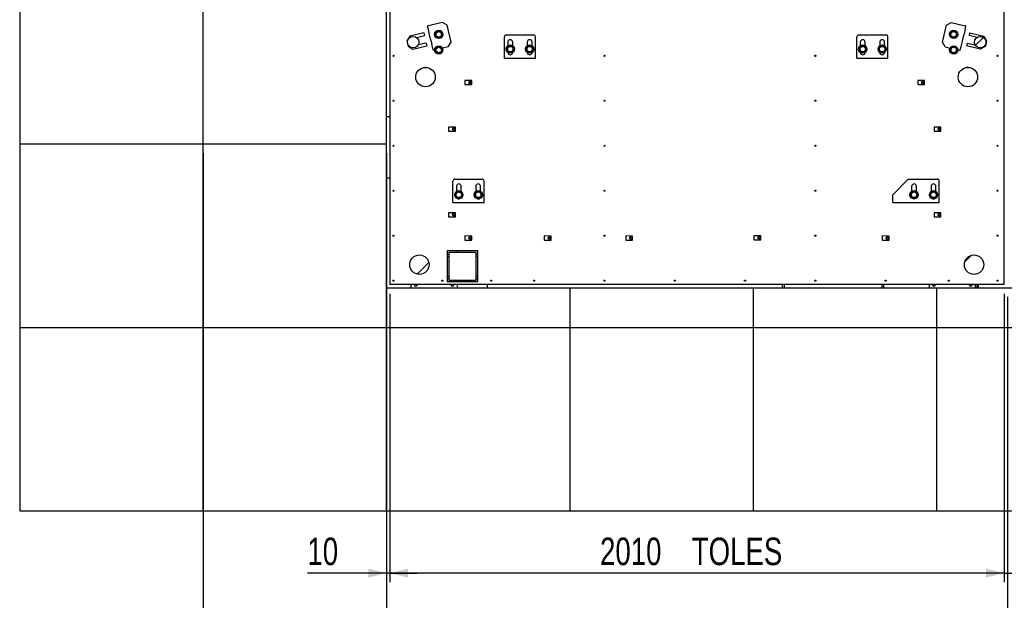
# Model space of a CAD drawing. Header units: millimetres. Extents: x 0 to 841, y 0 to 594.
# Tile 3 of 84: x 214 to 322, y 69 to 133. Entities that reach past the tile are written whole.
import ezdxf

# ---------------------------------------------------------------- set-up
doc = ezdxf.new("R2010")
doc.units = ezdxf.units.MM
doc.layers.add('COTES', color=1, linetype='Continuous')
doc.layers.add('TRAIT-FINS', color=9, linetype='Continuous')
doc.layers.add('TRAIT-FORT', color=4, linetype='Continuous', lineweight=25)
doc.styles.add('SLDTEXTSTYLE0', font='TXT', dxfattribs={"width": 0.75})
doc.dimstyles.new('SLDDIMSTYLE0', dxfattribs={"dimtxt": 3, "dimasz": 2, "dimexe": 0, "dimexo": 0.0625, "dimgap": 0.75, "dimtad": 1, "dimdec": 0, "dimlfac": 30, "dimrnd": 1e-09, "dimzin": 12, "dimdsep": 46, "dimtxsty": 'SLDTEXTSTYLE0', "dimsah": 1, "dimcen": 0.09, "dimadec": 0, "dimazin": 3, "dimtfac": 1, "dimtdec": 0, "dimtofl": 0, "dimtmove": 0, "dimatfit": 3, "dimfxl": 0, "dimfrac": 2, "dimtolj": 1, "dimtzin": 12, "dimarcsym": 0})
doc.dimstyles.new('SLDDIMSTYLE1', dxfattribs={"dimtxt": 3, "dimasz": 2, "dimexe": 0, "dimexo": 0.0625, "dimgap": 0.75, "dimtad": 1, "dimdec": 0, "dimlfac": 30, "dimrnd": 1e-09, "dimzin": 12, "dimdsep": 46, "dimtxsty": 'SLDTEXTSTYLE0', "dimsah": 1, "dimcen": 0.09, "dimadec": 0, "dimazin": 3, "dimtfac": 1, "dimtdec": 0, "dimtmove": 0, "dimatfit": 0, "dimfxl": 0, "dimfrac": 2, "dimtolj": 1, "dimtzin": 12, "dimarcsym": 0})

# ---------------------------------------------------------------- blocks, each defined once
blk = doc.blocks.new('_D_19')
at = {"layer": 'COTES', "color": 1}
for p, q in [((315.35, 204.55), (386.72, 204.55)), ((385.72, 204.55), (385.72, 103.55)), ((315.35, 103.55), (386.72, 103.55))]:
    blk.add_line(p, q, dxfattribs=at)
for points in [[(385.72, 204.55), (385.22, 202.55), (386.22, 202.55)], [(385.72, 103.55), (386.22, 105.55), (385.22, 105.55)]]:
    blk.add_solid(points, dxfattribs=at)
at = {"layer": 'COTES', "color": 1, "char_height": 3, "attachment_point": 1, "rotation": 90, "style": 'SLDTEXTSTYLE0'}
for s, insert in [('Ouverture FP', (381.85, 146.59)), ('3030', (381.85, 136.6))]:
    blk.add_mtext(s, dxfattribs=dict(at, insert=insert))
blk = doc.blocks.new('_D_20')
at = {"layer": 'COTES', "color": 1}
for p, q in [((385.72, 103.55), (385.72, 106.55)), ((315.35, 103.55), (386.72, 103.55)), ((385.72, 103.55), (385.72, 99.22)), ((315.35, 99.22), (386.72, 99.22)), ((385.72, 99.22), (385.72, 83.29))]:
    blk.add_line(p, q, dxfattribs=at)
for points in [[(385.72, 103.55), (386.22, 105.55), (385.22, 105.55)], [(385.72, 99.22), (385.22, 97.22), (386.22, 97.22)]]:
    blk.add_solid(points, dxfattribs=at)
at = {"layer": 'COTES', "color": 1, "insert": (381.85, 83.29), "char_height": 3, "attachment_point": 1, "rotation": 90, "style": 'SLDTEXTSTYLE0'}
blk.add_mtext('130', dxfattribs=at)
blk = doc.blocks.new('_D_28')
at = {"layer": 'COTES', "color": 1}
for p, q in [((376.35, 103.88), (376.35, 106.88)), ((315.35, 103.55), (377.35, 103.55)), ((322.69, 103.88), (377.35, 103.88)), ((376.35, 103.88), (376.35, 103.55)), ((376.35, 103.55), (376.35, 93.02))]:
    blk.add_line(p, q, dxfattribs=at)
for points in [[(376.35, 103.88), (376.85, 105.88), (375.85, 105.88)], [(376.35, 103.55), (375.85, 101.55), (376.85, 101.55)]]:
    blk.add_solid(points, dxfattribs=at)
at = {"layer": 'COTES', "color": 1, "insert": (372.48, 93.02), "char_height": 3, "attachment_point": 1, "rotation": 90, "style": 'SLDTEXTSTYLE0'}
blk.add_mtext('10', dxfattribs=at)
blk = doc.blocks.new('_D_29')
at = {"layer": 'COTES', "color": 1}
for p, q in [((322.03, 102.55), (322.03, 62.22)), ((254.35, 78.22), (254.35, 62.22)), ((254.35, 63.22), (322.03, 63.22))]:
    blk.add_line(p, q, dxfattribs=at)
for points in [[(254.35, 63.22), (256.35, 62.72), (256.35, 63.72)], [(322.03, 63.22), (320.03, 63.72), (320.03, 62.72)]]:
    blk.add_solid(points, dxfattribs=at)
at = {"layer": 'COTES', "color": 1, "char_height": 3, "attachment_point": 1, "style": 'SLDTEXTSTYLE0'}
for s, insert in [('2030', (270.73, 67.09)), ('Ouverture FP', (280.73, 67.09))]:
    blk.add_mtext(s, dxfattribs=dict(at, insert=insert))
blk = doc.blocks.new('_D_31')
at = {"layer": 'COTES', "color": 1}
for p, q in [((234.35, 118.22), (234.35, 62.22)), ((254.35, 118.22), (254.35, 62.22)), ((234.35, 63.22), (254.35, 63.22))]:
    blk.add_line(p, q, dxfattribs=at)
for points in [[(234.35, 63.22), (236.35, 62.72), (236.35, 63.72)], [(254.35, 63.22), (252.35, 63.72), (252.35, 62.72)]]:
    blk.add_solid(points, dxfattribs=at)
at = {"layer": 'COTES', "color": 1, "insert": (241.02, 67.09), "char_height": 3, "attachment_point": 1, "style": 'SLDTEXTSTYLE0'}
blk.add_mtext('600', dxfattribs=at)
blk = doc.blocks.new('_D_32')
at = {"layer": 'COTES', "color": 1}
for p, q in [((254.69, 102.88), (254.69, 71.45)), ((321.69, 102.88), (321.69, 71.45)), ((321.69, 72.45), (254.69, 72.45))]:
    blk.add_line(p, q, dxfattribs=at)
for points in [[(254.69, 72.45), (256.69, 71.95), (256.69, 72.95)], [(321.69, 72.45), (319.69, 72.95), (319.69, 71.95)]]:
    blk.add_solid(points, dxfattribs=at)
at = {"layer": 'COTES', "color": 1, "char_height": 3, "attachment_point": 1, "style": 'SLDTEXTSTYLE0'}
for s, insert in [('2010', (277.62, 76.32)), ('TOLES', (287.62, 76.32))]:
    blk.add_mtext(s, dxfattribs=dict(at, insert=insert))
blk = doc.blocks.new('_D_33')
at = {"layer": 'COTES', "color": 1}
for p, q in [((321.69, 102.88), (321.69, 71.45)), ((322.03, 102.55), (322.03, 71.45)), ((321.69, 72.45), (318.69, 72.45)), ((321.69, 72.45), (322.03, 72.45)), ((322.03, 72.45), (329.09, 72.45))]:
    blk.add_line(p, q, dxfattribs=at)
for points in [[(321.69, 72.45), (319.69, 72.95), (319.69, 71.95)], [(322.03, 72.45), (324.03, 71.95), (324.03, 72.95)]]:
    blk.add_solid(points, dxfattribs=at)
at = {"layer": 'COTES', "color": 1, "insert": (324.66, 76.32), "char_height": 3, "attachment_point": 1, "style": 'SLDTEXTSTYLE0'}
blk.add_mtext('10', dxfattribs=at)
blk = doc.blocks.new('_D_34')
at = {"layer": 'COTES', "color": 1}
for p, q in [((254.69, 102.88), (254.69, 71.45)), ((254.35, 98.22), (254.35, 71.45)), ((254.35, 72.45), (245.72, 72.45)), ((254.69, 72.45), (254.35, 72.45)), ((254.69, 72.45), (257.69, 72.45))]:
    blk.add_line(p, q, dxfattribs=at)
for points in [[(254.35, 72.45), (252.35, 72.95), (252.35, 71.95)], [(254.69, 72.45), (256.69, 71.95), (256.69, 72.95)]]:
    blk.add_solid(points, dxfattribs=at)
at = {"layer": 'COTES', "color": 1, "insert": (245.72, 76.32), "char_height": 3, "attachment_point": 1, "style": 'SLDTEXTSTYLE0'}
blk.add_mtext('10', dxfattribs=at)

msp = doc.modelspace()

# ---------------------------------------------------------------- hatches: boundary and pattern name
at = {"layer": 'TRAIT-FINS'}
h = msp.add_hatch(dxfattribs=at)
h.set_pattern_fill('ANSI31', color=9, angle=3e-322, style=0)
edge = h.paths.add_edge_path(flags=0)
edge.add_arc((257.244, 130.298), 0.63, 0, 360)
h = msp.add_hatch(dxfattribs=at)
h.set_pattern_fill('ANSI31', color=9, angle=3e-322, style=0)
edge = h.paths.add_edge_path(flags=0)
edge.add_arc((319.073, 130.298), 0.63, 0, 360)
h = msp.add_hatch(dxfattribs=at)
h.set_pattern_fill('ANSI31', color=9, angle=3e-322, style=0)
edge = h.paths.add_edge_path(flags=0)
edge.add_arc((258.591, 126.498), 1.058, 0, 360)
h = msp.add_hatch(dxfattribs=at)
h.set_pattern_fill('ANSI31', color=9, angle=3e-322, style=0)
edge = h.paths.add_edge_path(flags=0)
edge.add_arc((317.726, 126.498), 1.058, 0, 360)
h = msp.add_hatch(dxfattribs=at)
h.set_pattern_fill('ANSI31', color=9, angle=3e-322, style=0)
edge = h.paths.add_edge_path(flags=0)
edge.add_arc((257.924, 106.063), 1.058, 0, 360)
h = msp.add_hatch(dxfattribs=at)
h.set_pattern_fill('ANSI31', color=9, angle=3e-322, style=0)
edge = h.paths.add_edge_path(flags=0)
edge.add_arc((318.393, 106.063), 1.058, 0, 360)

# ---------------------------------------------------------------- linework, layer by layer
at = {"layer": 'TRAIT-FORT', "color": 4, "linetype": 'Continuous', "lineweight": 25}
for p, q in [((214.35, 139.221), (214.35, 119.221)), ((234.35, 119.221), (234.35, 139.221)), ((254.35, 119.221), (254.35, 139.221)), ((254.692, 134.213), (254.692, 103.883)), ((321.692, 103.883), (321.692, 134.213)), ((260.43, 132.459), (258.889, 132.098)), ((260.939, 132.143), (260.43, 132.459)), ((261.373, 130.288), (260.939, 132.143)), ((314.94, 130.288), (315.374, 132.143)), ((315.374, 132.143), (315.883, 132.459)), ((315.883, 132.459), (317.424, 132.098)), ((258.402, 131.311), (256.87, 130.952)), ((257.6, 130.817), (258.469, 131.021)), ((258.402, 131.311), (258.469, 131.021)), ((258.9, 131.678), (258.819, 132.024)), ((259.043, 131.068), (258.9, 131.678)), ((259.043, 131.068), (259.044, 131.061)), ((259.195, 130.418), (259.044, 131.061)), ((267.406, 131.084), (270.369, 131.084)), ((305.834, 131.084), (308.797, 131.084)), ((317.118, 130.418), (317.269, 131.061)), ((317.27, 131.068), (317.269, 131.061)), ((317.413, 131.678), (317.27, 131.068)), ((317.413, 131.678), (317.494, 132.024)), ((317.911, 131.311), (317.844, 131.021)), ((318.716, 130.817), (317.844, 131.021)), ((317.911, 131.311), (319.443, 130.952)), ((256.87, 130.952), (256.554, 130.444)), ((256.554, 130.444), (256.689, 129.867)), ((257.198, 129.551), (258.73, 129.909)), ((258.662, 130.199), (257.797, 129.996)), ((258.662, 130.199), (258.73, 129.909)), ((259.195, 130.418), (259.196, 130.411)), ((259.196, 130.411), (259.283, 130.039)), ((259.42, 129.455), (259.283, 130.039)), ((261.057, 129.78), (261.373, 130.288)), ((267.194, 128.544), (267.194, 130.872)), ((267.565, 130.297), (267.565, 129.908)), ((268.094, 129.914), (268.094, 130.297)), ((269.681, 130.297), (269.681, 129.908)), ((270.21, 129.914), (270.21, 130.297)), ((270.581, 128.544), (270.581, 130.872)), ((305.622, 128.544), (305.622, 130.872)), ((305.992, 130.297), (305.992, 129.908)), ((306.521, 129.914), (306.521, 130.297)), ((308.109, 130.297), (308.109, 129.908)), ((308.638, 129.914), (308.638, 130.297)), ((309.009, 128.544), (309.009, 130.872)), ((315.256, 129.78), (314.94, 130.288)), ((316.974, 129.801), (317.117, 130.411)), ((317.118, 130.418), (317.117, 130.411)), ((317.651, 130.199), (317.584, 129.909)), ((319.115, 129.551), (317.584, 129.909)), ((317.651, 130.199), (318.521, 129.995)), ((319.443, 130.952), (319.759, 130.444)), ((319.759, 130.444), (319.624, 129.867)), ((256.689, 129.867), (257.198, 129.551)), ((259.589, 129.436), (259.515, 129.419)), ((261.057, 129.78), (260.449, 129.637)), ((315.256, 129.78), (315.777, 129.658)), ((316.63, 129.458), (316.798, 129.419)), ((316.893, 129.455), (316.974, 129.801)), ((319.624, 129.867), (319.115, 129.551)), ((267.194, 128.544), (270.581, 128.544)), ((305.622, 128.544), (309.009, 128.544)), ((262.891, 126.118), (262.891, 125.678)), ((263.649, 126.11), (262.891, 126.118)), ((262.891, 125.678), (263.649, 125.678)), ((263.649, 125.678), (263.649, 126.11)), ((312.249, 126.118), (312.249, 125.678)), ((313.006, 126.11), (312.249, 126.118)), ((312.249, 125.678), (313.006, 125.678)), ((313.006, 125.678), (313.006, 126.11)), ((254.692, 122.154), (254.35, 122.154)), ((261.114, 121.04), (261.114, 120.6)), ((261.871, 121.032), (261.114, 121.04)), ((261.114, 120.6), (261.871, 120.6)), ((261.871, 120.6), (261.871, 121.032)), ((314.033, 121.04), (314.033, 120.6)), ((314.79, 121.032), (314.033, 121.04)), ((314.033, 120.6), (314.79, 120.6)), ((314.79, 120.6), (314.79, 121.032)), ((214.35, 119.221), (234.35, 119.221)), ((214.35, 119.221), (214.35, 99.221)), ((234.35, 119.221), (254.35, 119.221)), ((234.35, 99.221), (234.35, 119.221)), ((254.35, 99.221), (254.35, 119.221)), ((254.35, 115.521), (254.692, 115.521)), ((261.588, 112.834), (261.588, 115.162)), ((261.799, 115.374), (264.763, 115.374)), ((264.974, 112.834), (264.974, 115.162)), ((311.219, 115.374), (309.526, 113.68)), ((311.219, 115.374), (314.394, 115.374)), ((314.606, 112.834), (314.606, 115.162)), ((261.958, 114.586), (261.958, 114.037)), ((262.487, 114.044), (262.487, 114.586)), ((264.075, 114.586), (264.075, 114.037)), ((264.604, 114.044), (264.604, 114.586)), ((311.59, 114.586), (311.59, 114.037)), ((312.119, 114.044), (312.119, 114.586)), ((313.706, 114.586), (313.706, 114.037)), ((314.235, 114.044), (314.235, 114.586)), ((261.588, 112.834), (264.974, 112.834)), ((309.526, 112.834), (309.526, 113.68)), ((309.526, 112.834), (314.606, 112.834)), ((261.874, 111.715), (261.116, 111.723)), ((261.116, 111.723), (261.116, 111.283)), ((261.874, 111.283), (261.874, 111.715)), ((314.03, 111.723), (314.03, 111.283)), ((314.788, 111.715), (314.03, 111.723)), ((314.788, 111.283), (314.788, 111.715)), ((261.116, 111.283), (261.874, 111.283)), ((314.03, 111.283), (314.788, 111.283)), ((263.649, 109.174), (262.891, 109.183)), ((262.891, 109.183), (262.891, 108.743)), ((262.891, 108.743), (263.649, 108.743)), ((263.649, 108.743), (263.649, 109.174)), ((271.526, 109.183), (271.526, 108.743)), ((272.284, 109.174), (271.526, 109.183)), ((271.526, 108.743), (272.284, 108.743)), ((272.284, 108.743), (272.284, 109.174)), ((280.419, 109.183), (280.419, 108.743)), ((281.176, 109.174), (280.419, 109.183)), ((280.419, 108.743), (281.176, 108.743)), ((281.176, 108.743), (281.176, 109.174)), ((295.145, 109.2), (294.387, 109.208)), ((294.387, 109.208), (294.387, 108.768)), ((294.387, 108.768), (295.145, 108.768)), ((295.145, 108.768), (295.145, 109.2)), ((308.371, 109.183), (308.371, 108.743)), ((309.129, 109.174), (308.371, 109.183)), ((308.371, 108.743), (309.129, 108.743)), ((309.129, 108.743), (309.129, 109.174)), ((260.959, 107.55), (260.959, 104.217)), ((264.292, 107.55), (260.959, 107.55)), ((261.126, 107.383), (261.126, 104.383)), ((264.126, 107.383), (261.126, 107.383)), ((262.026, 107.55), (262.026, 107.383)), ((264.126, 104.383), (264.126, 107.383)), ((264.292, 104.217), (264.292, 107.55)), ((260.959, 107.217), (261.126, 107.217)), ((260.959, 106.95), (261.126, 106.95)), ((264.126, 107.217), (264.292, 107.217)), ((264.126, 106.95), (264.292, 106.95)), ((260.959, 104.817), (261.126, 104.817)), ((260.959, 104.55), (261.126, 104.55)), ((260.959, 104.217), (264.292, 104.217)), ((261.126, 104.383), (264.126, 104.383)), ((262.026, 104.383), (262.026, 104.217)), ((264.126, 104.817), (264.292, 104.817)), ((264.126, 104.55), (264.292, 104.55)), ((254.35, 103.55), (254.35, 99.221)), ((254.35, 103.55), (274.35, 103.55)), ((321.692, 103.883), (254.692, 103.883)), ((257.026, 103.55), (257.026, 103.883)), ((262.026, 103.883), (262.026, 103.55)), ((265.333, 103.55), (265.333, 103.883)), ((274.35, 99.221), (274.35, 103.55)), ((274.35, 103.55), (294.35, 103.55)), ((294.35, 99.221), (294.35, 103.55)), ((294.35, 103.55), (314.35, 103.55)), ((297.516, 103.55), (297.516, 103.883)), ((297.683, 103.883), (297.683, 103.55)), ((308.35, 103.883), (308.35, 103.55)), ((308.516, 103.883), (308.516, 103.55)), ((313.526, 103.55), (313.526, 103.883)), ((314.35, 99.221), (314.35, 103.55)), ((314.35, 103.55), (322.026, 103.55)), ((318.526, 103.883), (318.526, 103.55)), ((318.683, 103.883), (318.683, 103.55)), ((318.85, 103.883), (318.85, 103.55)), ((214.35, 99.221), (234.35, 99.221)), ((214.35, 99.221), (214.35, 79.221)), ((234.35, 99.221), (254.35, 99.221)), ((234.35, 79.221), (234.35, 99.221)), ((254.35, 99.221), (274.35, 99.221)), ((254.35, 79.221), (254.35, 99.221)), ((274.35, 99.221), (294.35, 99.221)), ((274.35, 79.221), (274.35, 99.221)), ((294.35, 99.221), (314.35, 99.221)), ((294.35, 79.221), (294.35, 99.221)), ((314.35, 99.221), (334.35, 99.221)), ((314.35, 79.221), (314.35, 99.221)), ((214.35, 79.221), (234.35, 79.221)), ((234.35, 79.221), (254.35, 79.221)), ((254.35, 79.221), (274.35, 79.221)), ((274.35, 79.221), (294.35, 79.221)), ((294.35, 79.221), (314.35, 79.221)), ((314.35, 79.221), (334.35, 79.221))]:
    msp.add_line(p, q, dxfattribs=at)
at = {"layer": 'TRAIT-FORT', "color": 4, "linetype": 'Continuous', "lineweight": 25, "flags": 128}
msp.add_lwpolyline([(258.629, 127.557), (258.619, 127.558), (258.545, 127.557)], dxfattribs=at)
at = {"layer": 'TRAIT-FORT', "color": 4, "linetype": 'Continuous', "lineweight": 25}
for centre, radius in [((260.038, 131.146), 0.45), ((260.038, 131.146), 0.301), ((316.179, 131.151), 0.45), ((316.179, 131.151), 0.301), ((257.244, 130.298), 0.63), ((260.038, 129.453), 0.45), ((267.834, 129.547), 0.45), ((269.95, 129.547), 0.45), ((306.261, 129.547), 0.45), ((308.378, 129.547), 0.45), ((316.179, 129.457), 0.45), ((319.073, 130.298), 0.63), ((255.092, 128.814), 0.0567), ((260.038, 129.453), 0.301), ((267.834, 129.547), 0.301), ((269.95, 129.547), 0.301), ((278.092, 128.814), 0.0567), ((301.092, 128.814), 0.0567), ((306.261, 129.547), 0.301), ((308.378, 129.547), 0.301), ((316.179, 129.457), 0.301), ((320.959, 128.814), 0.0567), ((258.591, 126.498), 1.058), ((317.726, 126.498), 1.058), ((263.438, 125.898), 0.111), ((312.796, 125.898), 0.111), ((255.092, 123.914), 0.0567), ((278.092, 123.914), 0.0567), ((301.092, 123.914), 0.0567), ((320.959, 123.914), 0.0567), ((261.661, 120.82), 0.111), ((314.58, 120.82), 0.111), ((255.092, 119.015), 0.0567), ((278.092, 119.015), 0.0567), ((301.092, 119.015), 0.0567), ((320.959, 119.015), 0.0567), ((255.092, 114.115), 0.0567), ((262.227, 113.676), 0.45), ((262.227, 113.676), 0.301), ((264.344, 113.676), 0.45), ((264.344, 113.676), 0.301), ((278.092, 114.115), 0.0567), ((301.092, 114.115), 0.0567), ((311.859, 113.676), 0.45), ((311.859, 113.676), 0.301), ((313.975, 113.676), 0.45), ((313.975, 113.676), 0.301), ((320.959, 114.115), 0.0567), ((261.663, 111.503), 0.111), ((314.577, 111.503), 0.111), ((255.092, 109.216), 0.0567), ((263.438, 108.963), 0.111), ((272.073, 108.963), 0.111), ((278.092, 109.216), 0.0567), ((280.966, 108.963), 0.111), ((294.934, 108.988), 0.111), ((301.092, 109.216), 0.0567), ((308.918, 108.963), 0.111), ((320.959, 109.216), 0.0567), ((257.924, 106.063), 1.058), ((257.924, 106.063), 1.058), ((318.393, 106.063), 1.058), ((255.092, 104.317), 0.0567), ((260.426, 104.317), 0.0567), ((265.759, 104.317), 0.0567), ((270.426, 104.317), 0.0567), ((278.092, 104.317), 0.0567), ((285.759, 104.317), 0.0567), ((293.426, 104.317), 0.0567), ((301.092, 104.317), 0.0567), ((308.759, 104.317), 0.0567), ((315.626, 104.317), 0.0567), ((320.959, 104.317), 0.0567)]:
    msp.add_circle(centre, radius, dxfattribs=at)
for centre, radius, start, end in [((267.406, 130.873), 0.212, 90, 180), ((270.369, 130.873), 0.212, 0, 90), ((305.834, 130.873), 0.212, 90, 180), ((308.797, 130.873), 0.212, 0, 90), ((267.829, 130.297), 0.265, 0, 180), ((269.946, 130.297), 0.265, 0, 180), ((306.257, 130.297), 0.265, 0, 180), ((308.374, 130.297), 0.265, 0, 180), ((267.829, 129.196), 0.265, 182.44936, 356.13807), ((269.946, 129.196), 0.265, 181.44038, 357.14809), ((306.257, 129.196), 0.265, 181.68481, 356.90339), ((308.374, 129.196), 0.265, 182.71085, 355.87634), ((317.731, 126.5), 1.058, 88.13653, 99.94043), ((261.799, 115.162), 0.212, 90, 180), ((264.763, 115.162), 0.212, 0, 90), ((314.394, 115.162), 0.212, 0, 90), ((262.223, 114.586), 0.265, 0, 180), ((264.339, 114.586), 0.265, 0, 180), ((311.854, 114.586), 0.265, 0, 180), ((313.971, 114.586), 0.265, 0, 180), ((262.223, 113.486), 0.265, 247.7792, 289.62333), ((264.339, 113.486), 0.265, 189.56113, 0), ((311.854, 113.486), 0.265, 253.55277, 283.84795), ((313.971, 113.486), 0.265, 189.56113, 0), ((257.526, 103.883), 0.167, 179.99196, 0.00804), ((257.526, 103.883), 0.143, 179.99065, 0.00935), ((261.526, 103.883), 0.167, 179.99196, 0.00804), ((261.526, 103.883), 0.143, 179.99065, 0.00935), ((314.026, 103.883), 0.167, 179.99196, 0.00804), ((314.026, 103.883), 0.143, 179.99065, 0.00935), ((318.026, 103.883), 0.167, 179.99196, 0.00804), ((318.026, 103.883), 0.143, 179.99065, 0.00935)]:
    msp.add_arc(centre, radius, start, end, dxfattribs=at)
for centre, major_axis, start_param, end_param in [((258.902, 132.043), (0.0824, 0.0193), 1.5707963, 3.1415927), ((317.412, 132.043), (-0.0824, 0.0193), 3.1415927, 4.712389), ((259.502, 129.474), (0.0824, 0.0193), 3.1415927, 4.712389), ((316.811, 129.474), (-0.0824, 0.0193), 1.5707963, 3.1415927)]:
    msp.add_ellipse(centre, major_axis=major_axis, ratio=0.6666667, start_param=start_param, end_param=end_param, dxfattribs=at)
for points, knots in [([(259.993, 131.509), (259.968, 131.49), (259.917, 131.451), (259.841, 131.394), (259.768, 131.339), (259.724, 131.306), (259.701, 131.289)], [0, 0, 0, 0, 0.2646739, 0.5349628, 0.7654687, 1, 1, 1, 1]), ([(259.747, 130.926), (259.741, 130.972), (259.731, 131.049), (259.717, 131.159), (259.708, 131.234), (259.703, 131.277), (259.701, 131.289)], [0, 0, 0, 0, 0.3862691, 0.6382629, 0.8973691, 1, 1, 1, 1]), ([(259.993, 131.509), (260.022, 131.497), (260.081, 131.472), (260.169, 131.435), (260.253, 131.4), (260.304, 131.378), (260.33, 131.367)], [0, 0, 0, 0, 0.2647549, 0.535069, 0.7653596, 1, 1, 1, 1]), ([(260.083, 130.783), (260.109, 130.803), (260.16, 130.841), (260.236, 130.899), (260.308, 130.954), (260.353, 130.987), (260.375, 131.004)], [0, 0, 0, 0, 0.2646739, 0.5349628, 0.7654687, 1, 1, 1, 1]), ([(260.375, 131.004), (260.369, 131.05), (260.36, 131.127), (260.346, 131.238), (260.337, 131.312), (260.331, 131.355), (260.33, 131.367)], [0, 0, 0, 0, 0.38626722, 0.63860018, 0.89736956, 1, 1, 1, 1]), ([(316.134, 131.513), (316.109, 131.494), (316.058, 131.456), (315.982, 131.398), (315.909, 131.344), (315.865, 131.31), (315.843, 131.293)], [0, 0, 0, 0, 0.2645709, 0.53503077, 0.76516472, 1, 1, 1, 1]), ([(315.888, 130.93), (315.882, 130.976), (315.872, 131.053), (315.859, 131.164), (315.85, 131.238), (315.844, 131.281), (315.843, 131.293)], [0, 0, 0, 0, 0.3862858, 0.6385751, 0.8976785, 1, 1, 1, 1]), ([(316.134, 131.513), (316.164, 131.501), (316.223, 131.476), (316.31, 131.439), (316.394, 131.404), (316.445, 131.382), (316.471, 131.371)], [0, 0, 0, 0, 0.2643502, 0.534832, 0.765152, 1, 1, 1, 1]), ([(316.225, 130.788), (316.25, 130.807), (316.301, 130.846), (316.377, 130.903), (316.449, 130.958), (316.494, 130.991), (316.516, 131.008)], [0, 0, 0, 0, 0.2646245, 0.5346601, 0.7653186, 1, 1, 1, 1]), ([(316.516, 131.008), (316.511, 131.055), (316.501, 131.131), (316.487, 131.242), (316.478, 131.316), (316.473, 131.359), (316.471, 131.371)], [0, 0, 0, 0, 0.3861582, 0.6384064, 0.8974242, 1, 1, 1, 1]), ([(260.083, 130.783), (260.054, 130.796), (259.995, 130.821), (259.907, 130.858), (259.824, 130.893), (259.772, 130.915), (259.747, 130.926)], [0, 0, 0, 0, 0.2646239, 0.5349131, 0.7653602, 1, 1, 1, 1]), ([(267.788, 129.91), (267.763, 129.891), (267.712, 129.852), (267.636, 129.795), (267.564, 129.74), (267.519, 129.707), (267.497, 129.69)], [0, 0, 0, 0, 0.2645261, 0.5349403, 0.7652875, 1, 1, 1, 1]), ([(267.788, 129.91), (267.818, 129.898), (267.877, 129.873), (267.964, 129.836), (268.048, 129.8), (268.099, 129.779), (268.125, 129.768)], [0, 0, 0, 0, 0.2646583, 0.5350069, 0.7654597, 1, 1, 1, 1]), ([(269.905, 129.91), (269.88, 129.891), (269.829, 129.852), (269.753, 129.795), (269.68, 129.74), (269.636, 129.707), (269.613, 129.69)], [0, 0, 0, 0, 0.2646243, 0.5350023, 0.7653188, 1, 1, 1, 1]), ([(269.905, 129.91), (269.934, 129.898), (269.993, 129.873), (270.081, 129.836), (270.165, 129.8), (270.216, 129.779), (270.242, 129.768)], [0, 0, 0, 0, 0.264545, 0.5349352, 0.7654235, 1, 1, 1, 1]), ([(306.216, 129.91), (306.191, 129.891), (306.14, 129.852), (306.064, 129.795), (305.991, 129.74), (305.947, 129.707), (305.924, 129.69)], [0, 0, 0, 0, 0.2645253, 0.535075, 0.7654214, 1, 1, 1, 1]), ([(306.216, 129.91), (306.245, 129.898), (306.304, 129.873), (306.392, 129.836), (306.476, 129.8), (306.527, 129.779), (306.553, 129.768)], [0, 0, 0, 0, 0.2646584, 0.5348496, 0.7654596, 1, 1, 1, 1]), ([(308.333, 129.91), (308.307, 129.891), (308.256, 129.852), (308.18, 129.795), (308.108, 129.74), (308.063, 129.707), (308.041, 129.69)], [0, 0, 0, 0, 0.2646243, 0.5350023, 0.7653188, 1, 1, 1, 1]), ([(308.333, 129.91), (308.362, 129.898), (308.421, 129.873), (308.509, 129.836), (308.592, 129.8), (308.644, 129.779), (308.67, 129.768)], [0, 0, 0, 0, 0.264545, 0.5349352, 0.7654235, 1, 1, 1, 1]), ([(316.225, 130.788), (316.195, 130.8), (316.136, 130.825), (316.049, 130.862), (315.965, 130.897), (315.914, 130.919), (315.888, 130.93)], [0, 0, 0, 0, 0.26465907, 0.53500844, 0.76532903, 1, 1, 1, 1]), ([(259.993, 129.816), (259.968, 129.797), (259.917, 129.758), (259.841, 129.701), (259.768, 129.646), (259.724, 129.612), (259.701, 129.595)], [0, 0, 0, 0, 0.2646739, 0.5349628, 0.7654687, 1, 1, 1, 1]), ([(259.747, 129.233), (259.741, 129.279), (259.731, 129.355), (259.717, 129.466), (259.708, 129.54), (259.703, 129.583), (259.701, 129.595)], [0, 0, 0, 0, 0.38626722, 0.63860018, 0.89736956, 1, 1, 1, 1]), ([(260.083, 129.09), (260.054, 129.103), (259.995, 129.128), (259.907, 129.165), (259.824, 129.2), (259.772, 129.222), (259.747, 129.233)], [0, 0, 0, 0, 0.264755, 0.5349117, 0.7653595, 1, 1, 1, 1]), ([(259.993, 129.816), (260.022, 129.804), (260.081, 129.778), (260.169, 129.742), (260.253, 129.706), (260.304, 129.685), (260.33, 129.674)], [0, 0, 0, 0, 0.2647549, 0.535069, 0.7653596, 1, 1, 1, 1]), ([(260.083, 129.09), (260.109, 129.109), (260.16, 129.148), (260.236, 129.205), (260.308, 129.26), (260.353, 129.294), (260.375, 129.311)], [0, 0, 0, 0, 0.2646739, 0.5349628, 0.7654687, 1, 1, 1, 1]), ([(260.375, 129.311), (260.369, 129.357), (260.36, 129.433), (260.346, 129.544), (260.337, 129.619), (260.331, 129.661), (260.33, 129.674)], [0, 0, 0, 0, 0.3862647, 0.638596, 0.8976992, 1, 1, 1, 1]), ([(267.542, 129.327), (267.536, 129.373), (267.527, 129.449), (267.513, 129.56), (267.504, 129.635), (267.498, 129.677), (267.497, 129.69)], [0, 0, 0, 0, 0.3861377, 0.638386, 0.897404, 1, 1, 1, 1]), ([(267.879, 129.184), (267.849, 129.197), (267.79, 129.222), (267.703, 129.259), (267.619, 129.294), (267.568, 129.316), (267.542, 129.327)], [0, 0, 0, 0, 0.2646584, 0.5348496, 0.7654596, 1, 1, 1, 1]), ([(267.879, 129.184), (267.904, 129.203), (267.955, 129.242), (268.031, 129.3), (268.104, 129.354), (268.148, 129.388), (268.17, 129.405)], [0, 0, 0, 0, 0.2645253, 0.535075, 0.7654214, 1, 1, 1, 1]), ([(268.17, 129.405), (268.165, 129.451), (268.155, 129.528), (268.141, 129.638), (268.132, 129.713), (268.127, 129.756), (268.125, 129.768)], [0, 0, 0, 0, 0.3861378, 0.6383862, 0.89738347, 1, 1, 1, 1]), ([(269.659, 129.327), (269.653, 129.373), (269.643, 129.449), (269.63, 129.56), (269.62, 129.635), (269.615, 129.677), (269.613, 129.69)], [0, 0, 0, 0, 0.3861379, 0.6383653, 0.8973834, 1, 1, 1, 1]), ([(269.995, 129.184), (269.966, 129.197), (269.907, 129.222), (269.819, 129.259), (269.736, 129.294), (269.684, 129.316), (269.659, 129.327)], [0, 0, 0, 0, 0.2645043, 0.534853, 0.7653058, 1, 1, 1, 1]), ([(269.995, 129.184), (270.021, 129.203), (270.072, 129.242), (270.148, 129.3), (270.22, 129.354), (270.265, 129.388), (270.287, 129.405)], [0, 0, 0, 0, 0.2646243, 0.5350023, 0.7653188, 1, 1, 1, 1]), ([(270.287, 129.405), (270.281, 129.451), (270.272, 129.528), (270.258, 129.638), (270.249, 129.713), (270.243, 129.756), (270.242, 129.768)], [0, 0, 0, 0, 0.3861507, 0.6383728, 0.8973856, 1, 1, 1, 1]), ([(305.97, 129.327), (305.964, 129.373), (305.954, 129.449), (305.94, 129.56), (305.931, 129.635), (305.926, 129.677), (305.924, 129.69)], [0, 0, 0, 0, 0.3861377, 0.638386, 0.897404, 1, 1, 1, 1]), ([(306.306, 129.184), (306.277, 129.197), (306.218, 129.222), (306.13, 129.259), (306.047, 129.294), (305.995, 129.316), (305.97, 129.327)], [0, 0, 0, 0, 0.2646584, 0.5348496, 0.7654596, 1, 1, 1, 1]), ([(306.306, 129.184), (306.332, 129.203), (306.383, 129.242), (306.459, 129.3), (306.531, 129.354), (306.576, 129.388), (306.598, 129.405)], [0, 0, 0, 0, 0.2645253, 0.535075, 0.7654214, 1, 1, 1, 1]), ([(306.598, 129.405), (306.592, 129.451), (306.583, 129.528), (306.569, 129.638), (306.56, 129.713), (306.554, 129.756), (306.553, 129.768)], [0, 0, 0, 0, 0.3861377, 0.638386, 0.897404, 1, 1, 1, 1]), ([(308.086, 129.327), (308.08, 129.373), (308.071, 129.449), (308.057, 129.56), (308.048, 129.635), (308.043, 129.677), (308.041, 129.69)], [0, 0, 0, 0, 0.3861377, 0.638386, 0.897404, 1, 1, 1, 1]), ([(308.423, 129.184), (308.394, 129.197), (308.335, 129.222), (308.247, 129.259), (308.163, 129.294), (308.112, 129.316), (308.086, 129.327)], [0, 0, 0, 0, 0.2645043, 0.534853, 0.7653058, 1, 1, 1, 1]), ([(308.423, 129.184), (308.448, 129.203), (308.5, 129.242), (308.575, 129.3), (308.648, 129.354), (308.692, 129.388), (308.715, 129.405)], [0, 0, 0, 0, 0.2646243, 0.5350023, 0.7653188, 1, 1, 1, 1]), ([(308.715, 129.405), (308.709, 129.451), (308.699, 129.528), (308.686, 129.638), (308.676, 129.713), (308.671, 129.756), (308.67, 129.768)], [0, 0, 0, 0, 0.3861507, 0.6383728, 0.8973856, 1, 1, 1, 1]), ([(316.134, 129.82), (316.109, 129.801), (316.058, 129.762), (315.982, 129.705), (315.91, 129.65), (315.865, 129.617), (315.843, 129.6)], [0, 0, 0, 0, 0.2646242, 0.5351386, 0.7653189, 1, 1, 1, 1]), ([(315.888, 129.237), (315.882, 129.283), (315.872, 129.359), (315.859, 129.47), (315.85, 129.545), (315.844, 129.588), (315.843, 129.6)], [0, 0, 0, 0, 0.3861588, 0.6383652, 0.8973834, 1, 1, 1, 1]), ([(316.225, 129.094), (316.195, 129.107), (316.136, 129.132), (316.049, 129.169), (315.965, 129.204), (315.914, 129.226), (315.888, 129.237)], [0, 0, 0, 0, 0.26465907, 0.53500844, 0.76532903, 1, 1, 1, 1]), ([(316.134, 129.82), (316.164, 129.808), (316.223, 129.783), (316.31, 129.746), (316.394, 129.71), (316.445, 129.689), (316.471, 129.678)], [0, 0, 0, 0, 0.2643502, 0.534832, 0.765152, 1, 1, 1, 1]), ([(316.225, 129.094), (316.25, 129.114), (316.301, 129.152), (316.377, 129.21), (316.449, 129.264), (316.494, 129.298), (316.516, 129.315)], [0, 0, 0, 0, 0.2646243, 0.5348661, 0.7653187, 1, 1, 1, 1]), ([(316.516, 129.315), (316.511, 129.361), (316.501, 129.438), (316.487, 129.549), (316.478, 129.623), (316.473, 129.666), (316.471, 129.678)], [0, 0, 0, 0, 0.3861582, 0.6384064, 0.8974242, 1, 1, 1, 1]), ([(263.438, 126.033), (263.418, 126.021), (263.379, 125.998), (263.34, 125.976), (263.322, 125.966)], [0, 0, 0, 0, 0.5342892, 1, 1, 1, 1]), ([(263.322, 125.966), (263.322, 125.948), (263.322, 125.909), (263.322, 125.862), (263.322, 125.835), (263.322, 125.831)], [0, 0, 0, 0, 0.3850965, 0.8949413, 1, 1, 1, 1]), ([(263.438, 125.763), (263.418, 125.775), (263.379, 125.798), (263.34, 125.82), (263.322, 125.831)], [0, 0, 0, 0, 0.5342892, 1, 1, 1, 1]), ([(263.438, 126.033), (263.459, 126.021), (263.498, 125.998), (263.537, 125.976), (263.555, 125.966)], [0, 0, 0, 0, 0.5346886, 1, 1, 1, 1]), ([(263.438, 125.763), (263.459, 125.775), (263.498, 125.798), (263.537, 125.82), (263.555, 125.831)], [0, 0, 0, 0, 0.5346886, 1, 1, 1, 1]), ([(263.555, 125.966), (263.555, 125.948), (263.555, 125.909), (263.555, 125.862), (263.555, 125.835), (263.555, 125.831)], [0, 0, 0, 0, 0.3850965, 0.8949413, 1, 1, 1, 1]), ([(312.796, 126.033), (312.775, 126.021), (312.736, 125.998), (312.697, 125.976), (312.679, 125.966)], [0, 0, 0, 0, 0.5348748, 1, 1, 1, 1]), ([(312.679, 125.966), (312.679, 125.948), (312.679, 125.909), (312.679, 125.862), (312.679, 125.835), (312.679, 125.831)], [0, 0, 0, 0, 0.3850965, 0.8949413, 1, 1, 1, 1]), ([(312.796, 125.763), (312.775, 125.775), (312.736, 125.798), (312.697, 125.82), (312.679, 125.831)], [0, 0, 0, 0, 0.5348748, 1, 1, 1, 1]), ([(312.796, 126.033), (312.817, 126.021), (312.856, 125.998), (312.894, 125.976), (312.912, 125.966)], [0, 0, 0, 0, 0.5345023, 1, 1, 1, 1]), ([(312.796, 125.763), (312.817, 125.775), (312.856, 125.798), (312.894, 125.82), (312.912, 125.831)], [0, 0, 0, 0, 0.5345023, 1, 1, 1, 1]), ([(312.912, 125.966), (312.912, 125.948), (312.912, 125.909), (312.912, 125.862), (312.912, 125.835), (312.912, 125.831)], [0, 0, 0, 0, 0.3850965, 0.8949413, 1, 1, 1, 1]), ([(261.661, 120.955), (261.64, 120.943), (261.601, 120.92), (261.562, 120.898), (261.544, 120.887)], [0, 0, 0, 0, 0.5349033, 1, 1, 1, 1]), ([(261.544, 120.887), (261.544, 120.87), (261.544, 120.831), (261.544, 120.784), (261.544, 120.757), (261.544, 120.753)], [0, 0, 0, 0, 0.3854437, 0.895748, 1, 1, 1, 1]), ([(261.661, 120.685), (261.64, 120.697), (261.601, 120.72), (261.562, 120.742), (261.544, 120.753)], [0, 0, 0, 0, 0.5349033, 1, 1, 1, 1]), ([(261.661, 120.955), (261.682, 120.943), (261.721, 120.92), (261.759, 120.898), (261.777, 120.887)], [0, 0, 0, 0, 0.5345042, 1, 1, 1, 1]), ([(261.661, 120.685), (261.682, 120.697), (261.721, 120.72), (261.759, 120.742), (261.777, 120.753)], [0, 0, 0, 0, 0.5345042, 1, 1, 1, 1]), ([(261.777, 120.887), (261.777, 120.87), (261.777, 120.831), (261.777, 120.784), (261.777, 120.757), (261.777, 120.753)], [0, 0, 0, 0, 0.3854437, 0.895748, 1, 1, 1, 1]), ([(314.58, 120.955), (314.559, 120.943), (314.52, 120.92), (314.481, 120.898), (314.463, 120.887)], [0, 0, 0, 0, 0.5350891, 1, 1, 1, 1]), ([(314.463, 120.887), (314.463, 120.87), (314.463, 120.831), (314.463, 120.784), (314.463, 120.757), (314.463, 120.753)], [0, 0, 0, 0, 0.3854437, 0.895748, 1, 1, 1, 1]), ([(314.58, 120.685), (314.559, 120.697), (314.52, 120.72), (314.481, 120.742), (314.463, 120.753)], [0, 0, 0, 0, 0.5350891, 1, 1, 1, 1]), ([(314.58, 120.955), (314.601, 120.943), (314.64, 120.92), (314.678, 120.898), (314.696, 120.887)], [0, 0, 0, 0, 0.5347173, 1, 1, 1, 1]), ([(314.58, 120.685), (314.601, 120.697), (314.64, 120.72), (314.678, 120.742), (314.696, 120.753)], [0, 0, 0, 0, 0.5347173, 1, 1, 1, 1]), ([(314.696, 120.887), (314.696, 120.87), (314.696, 120.831), (314.696, 120.784), (314.696, 120.757), (314.696, 120.753)], [0, 0, 0, 0, 0.3854437, 0.895748, 1, 1, 1, 1]), ([(262.182, 114.039), (262.156, 114.02), (262.105, 113.981), (262.029, 113.924), (261.957, 113.869), (261.913, 113.836), (261.89, 113.819)], [0, 0, 0, 0, 0.2646244, 0.5347963, 0.7653187, 1, 1, 1, 1]), ([(261.935, 113.456), (261.929, 113.502), (261.92, 113.579), (261.906, 113.689), (261.897, 113.764), (261.892, 113.807), (261.89, 113.819)], [0, 0, 0, 0, 0.3864873, 0.6383706, 0.897385, 1, 1, 1, 1]), ([(262.182, 114.039), (262.211, 114.027), (262.27, 114.002), (262.358, 113.965), (262.441, 113.93), (262.493, 113.908), (262.519, 113.897)], [0, 0, 0, 0, 0.2645051, 0.5348546, 0.7651752, 1, 1, 1, 1]), ([(262.564, 113.534), (262.558, 113.58), (262.548, 113.657), (262.535, 113.768), (262.525, 113.842), (262.52, 113.885), (262.519, 113.897)], [0, 0, 0, 0, 0.3864952, 0.6383837, 0.8974033, 1, 1, 1, 1]), ([(264.298, 114.039), (264.273, 114.02), (264.222, 113.981), (264.146, 113.924), (264.074, 113.869), (264.029, 113.836), (264.007, 113.819)], [0, 0, 0, 0, 0.2645254, 0.534869, 0.7654213, 1, 1, 1, 1]), ([(264.052, 113.456), (264.046, 113.502), (264.037, 113.579), (264.023, 113.689), (264.014, 113.764), (264.008, 113.807), (264.007, 113.819)], [0, 0, 0, 0, 0.38647426, 0.63838384, 0.89740338, 1, 1, 1, 1]), ([(264.298, 114.039), (264.328, 114.027), (264.387, 114.002), (264.474, 113.965), (264.558, 113.93), (264.609, 113.908), (264.635, 113.897)], [0, 0, 0, 0, 0.26465918, 0.5348511, 0.76532893, 1, 1, 1, 1]), ([(264.68, 113.534), (264.675, 113.58), (264.665, 113.657), (264.651, 113.768), (264.642, 113.842), (264.637, 113.885), (264.635, 113.897)], [0, 0, 0, 0, 0.38647426, 0.63838384, 0.89740338, 1, 1, 1, 1]), ([(311.813, 114.039), (311.788, 114.02), (311.737, 113.981), (311.661, 113.924), (311.589, 113.869), (311.544, 113.836), (311.522, 113.819)], [0, 0, 0, 0, 0.2646245, 0.5346601, 0.7653186, 1, 1, 1, 1]), ([(311.567, 113.456), (311.561, 113.502), (311.552, 113.579), (311.538, 113.689), (311.529, 113.764), (311.523, 113.807), (311.522, 113.819)], [0, 0, 0, 0, 0.3864791, 0.6383783, 0.8973871, 1, 1, 1, 1]), ([(311.813, 114.039), (311.843, 114.027), (311.902, 114.002), (311.989, 113.965), (312.073, 113.93), (312.124, 113.908), (312.15, 113.897)], [0, 0, 0, 0, 0.26465907, 0.53500844, 0.76532903, 1, 1, 1, 1]), ([(312.195, 113.534), (312.19, 113.58), (312.18, 113.657), (312.166, 113.768), (312.157, 113.842), (312.152, 113.885), (312.15, 113.897)], [0, 0, 0, 0, 0.3864536, 0.6383633, 0.8973829, 1, 1, 1, 1]), ([(313.93, 114.039), (313.905, 114.02), (313.854, 113.981), (313.778, 113.924), (313.705, 113.869), (313.661, 113.836), (313.638, 113.819)], [0, 0, 0, 0, 0.26442653, 0.53480537, 0.76552386, 1, 1, 1, 1]), ([(313.684, 113.456), (313.678, 113.502), (313.668, 113.579), (313.654, 113.689), (313.645, 113.764), (313.64, 113.807), (313.638, 113.819)], [0, 0, 0, 0, 0.3864948, 0.6384043, 0.8974236, 1, 1, 1, 1]), ([(313.93, 114.039), (313.959, 114.027), (314.018, 114.002), (314.106, 113.965), (314.19, 113.93), (314.241, 113.908), (314.267, 113.897)], [0, 0, 0, 0, 0.26465907, 0.53500844, 0.76532903, 1, 1, 1, 1]), ([(314.312, 113.534), (314.306, 113.58), (314.297, 113.657), (314.283, 113.768), (314.274, 113.842), (314.268, 113.885), (314.267, 113.897)], [0, 0, 0, 0, 0.3864536, 0.6383633, 0.8973829, 1, 1, 1, 1]), ([(262.272, 113.314), (262.243, 113.326), (262.184, 113.351), (262.096, 113.388), (262.012, 113.423), (261.961, 113.445), (261.935, 113.456)], [0, 0, 0, 0, 0.2645449, 0.5350683, 0.7654236, 1, 1, 1, 1]), ([(262.272, 113.314), (262.297, 113.333), (262.349, 113.371), (262.424, 113.429), (262.497, 113.484), (262.541, 113.517), (262.564, 113.534)], [0, 0, 0, 0, 0.2646243, 0.5350023, 0.7653188, 1, 1, 1, 1]), ([(264.389, 113.314), (264.36, 113.326), (264.3, 113.351), (264.213, 113.388), (264.129, 113.423), (264.078, 113.445), (264.052, 113.456)], [0, 0, 0, 0, 0.2646582, 0.5351399, 0.7654598, 1, 1, 1, 1]), ([(264.389, 113.314), (264.414, 113.333), (264.465, 113.371), (264.541, 113.429), (264.614, 113.484), (264.658, 113.517), (264.68, 113.534)], [0, 0, 0, 0, 0.2645261, 0.5349403, 0.7652875, 1, 1, 1, 1]), ([(311.904, 113.314), (311.874, 113.326), (311.815, 113.351), (311.728, 113.388), (311.644, 113.423), (311.593, 113.445), (311.567, 113.456)], [0, 0, 0, 0, 0.2644316, 0.5349966, 0.7653875, 1, 1, 1, 1]), ([(311.904, 113.314), (311.929, 113.333), (311.98, 113.371), (312.056, 113.429), (312.128, 113.484), (312.173, 113.517), (312.195, 113.534)], [0, 0, 0, 0, 0.2646242, 0.5351386, 0.7653189, 1, 1, 1, 1]), ([(314.02, 113.314), (313.991, 113.326), (313.932, 113.351), (313.844, 113.388), (313.761, 113.423), (313.709, 113.445), (313.684, 113.456)], [0, 0, 0, 0, 0.2646582, 0.5351399, 0.7654598, 1, 1, 1, 1]), ([(314.02, 113.314), (314.046, 113.333), (314.097, 113.371), (314.173, 113.429), (314.245, 113.483), (314.29, 113.517), (314.312, 113.534)], [0, 0, 0, 0, 0.2644264, 0.5350113, 0.765524, 1, 1, 1, 1]), ([(261.663, 111.638), (261.642, 111.626), (261.603, 111.603), (261.565, 111.581), (261.547, 111.571)], [0, 0, 0, 0, 0.5346886, 1, 1, 1, 1]), ([(261.663, 111.638), (261.684, 111.626), (261.723, 111.603), (261.762, 111.581), (261.78, 111.571)], [0, 0, 0, 0, 0.5346886, 1, 1, 1, 1]), ([(314.577, 111.638), (314.556, 111.626), (314.517, 111.603), (314.479, 111.581), (314.46, 111.571)], [0, 0, 0, 0, 0.5340762, 1, 1, 1, 1]), ([(314.577, 111.638), (314.598, 111.626), (314.637, 111.603), (314.676, 111.581), (314.694, 111.571)], [0, 0, 0, 0, 0.5345023, 1, 1, 1, 1]), ([(261.547, 111.571), (261.547, 111.553), (261.547, 111.514), (261.547, 111.467), (261.547, 111.44), (261.547, 111.436)], [0, 0, 0, 0, 0.3850965, 0.8949413, 1, 1, 1, 1]), ([(261.663, 111.368), (261.642, 111.38), (261.603, 111.403), (261.565, 111.425), (261.547, 111.436)], [0, 0, 0, 0, 0.5346886, 1, 1, 1, 1]), ([(261.663, 111.368), (261.684, 111.38), (261.723, 111.403), (261.762, 111.425), (261.78, 111.436)], [0, 0, 0, 0, 0.5346886, 1, 1, 1, 1]), ([(261.78, 111.571), (261.78, 111.553), (261.78, 111.514), (261.78, 111.467), (261.78, 111.44), (261.78, 111.436)], [0, 0, 0, 0, 0.3850965, 0.8949413, 1, 1, 1, 1]), ([(314.46, 111.571), (314.46, 111.553), (314.46, 111.514), (314.46, 111.467), (314.46, 111.44), (314.46, 111.436)], [0, 0, 0, 0, 0.3850965, 0.8949413, 1, 1, 1, 1]), ([(314.577, 111.368), (314.556, 111.38), (314.517, 111.403), (314.479, 111.425), (314.46, 111.436)], [0, 0, 0, 0, 0.5340762, 1, 1, 1, 1]), ([(314.577, 111.368), (314.598, 111.38), (314.637, 111.403), (314.676, 111.425), (314.694, 111.436)], [0, 0, 0, 0, 0.5345023, 1, 1, 1, 1]), ([(314.694, 111.571), (314.694, 111.553), (314.694, 111.514), (314.694, 111.467), (314.694, 111.44), (314.694, 111.436)], [0, 0, 0, 0, 0.3850965, 0.8949413, 1, 1, 1, 1]), ([(263.438, 109.098), (263.418, 109.086), (263.379, 109.063), (263.34, 109.041), (263.322, 109.03)], [0, 0, 0, 0, 0.5345042, 1, 1, 1, 1]), ([(263.322, 109.03), (263.322, 109.013), (263.322, 108.973), (263.322, 108.927), (263.322, 108.9), (263.322, 108.896)], [0, 0, 0, 0, 0.3854437, 0.895748, 1, 1, 1, 1]), ([(263.438, 108.828), (263.418, 108.84), (263.379, 108.863), (263.34, 108.885), (263.322, 108.896)], [0, 0, 0, 0, 0.5345042, 1, 1, 1, 1]), ([(263.438, 109.098), (263.459, 109.086), (263.498, 109.063), (263.537, 109.041), (263.555, 109.03)], [0, 0, 0, 0, 0.5349033, 1, 1, 1, 1]), ([(263.438, 108.828), (263.459, 108.84), (263.498, 108.863), (263.537, 108.885), (263.555, 108.896)], [0, 0, 0, 0, 0.5349033, 1, 1, 1, 1]), ([(263.555, 109.03), (263.555, 109.013), (263.555, 108.973), (263.555, 108.927), (263.555, 108.9), (263.555, 108.896)], [0, 0, 0, 0, 0.3854437, 0.895748, 1, 1, 1, 1]), ([(272.073, 109.098), (272.052, 109.086), (272.013, 109.063), (271.975, 109.041), (271.956, 109.03)], [0, 0, 0, 0, 0.5345042, 1, 1, 1, 1]), ([(271.956, 109.03), (271.956, 109.013), (271.956, 108.973), (271.956, 108.927), (271.956, 108.9), (271.956, 108.896)], [0, 0, 0, 0, 0.3854437, 0.895748, 1, 1, 1, 1]), ([(272.073, 108.828), (272.052, 108.84), (272.013, 108.863), (271.975, 108.885), (271.956, 108.896)], [0, 0, 0, 0, 0.5345042, 1, 1, 1, 1]), ([(272.073, 109.098), (272.094, 109.086), (272.133, 109.063), (272.172, 109.041), (272.19, 109.03)], [0, 0, 0, 0, 0.5349033, 1, 1, 1, 1]), ([(272.073, 108.828), (272.094, 108.84), (272.133, 108.863), (272.172, 108.885), (272.19, 108.896)], [0, 0, 0, 0, 0.5349033, 1, 1, 1, 1]), ([(272.19, 109.03), (272.19, 109.013), (272.19, 108.973), (272.19, 108.927), (272.19, 108.9), (272.19, 108.896)], [0, 0, 0, 0, 0.3854437, 0.895748, 1, 1, 1, 1]), ([(280.966, 109.098), (280.945, 109.086), (280.906, 109.063), (280.867, 109.041), (280.849, 109.03)], [0, 0, 0, 0, 0.5349033, 1, 1, 1, 1]), ([(280.849, 109.03), (280.849, 109.013), (280.849, 108.973), (280.849, 108.927), (280.849, 108.9), (280.849, 108.896)], [0, 0, 0, 0, 0.3854437, 0.895748, 1, 1, 1, 1]), ([(280.966, 108.828), (280.945, 108.84), (280.906, 108.863), (280.867, 108.885), (280.849, 108.896)], [0, 0, 0, 0, 0.5349033, 1, 1, 1, 1]), ([(280.966, 109.098), (280.986, 109.086), (281.025, 109.063), (281.064, 109.041), (281.082, 109.03)], [0, 0, 0, 0, 0.5345042, 1, 1, 1, 1]), ([(280.966, 108.828), (280.986, 108.84), (281.025, 108.863), (281.064, 108.885), (281.082, 108.896)], [0, 0, 0, 0, 0.5345042, 1, 1, 1, 1]), ([(281.082, 109.03), (281.082, 109.013), (281.082, 108.973), (281.082, 108.927), (281.082, 108.9), (281.082, 108.896)], [0, 0, 0, 0, 0.3854437, 0.895748, 1, 1, 1, 1]), ([(294.934, 109.123), (294.913, 109.111), (294.874, 109.088), (294.836, 109.066), (294.817, 109.055)], [0, 0, 0, 0, 0.5345042, 1, 1, 1, 1]), ([(294.817, 109.055), (294.817, 109.038), (294.817, 108.999), (294.817, 108.952), (294.817, 108.925), (294.817, 108.921)], [0, 0, 0, 0, 0.3854543, 0.8948437, 1, 1, 1, 1]), ([(294.934, 108.853), (294.913, 108.865), (294.874, 108.888), (294.836, 108.91), (294.817, 108.921)], [0, 0, 0, 0, 0.5345042, 1, 1, 1, 1]), ([(294.934, 109.123), (294.955, 109.111), (294.994, 109.088), (295.033, 109.066), (295.051, 109.055)], [0, 0, 0, 0, 0.5349033, 1, 1, 1, 1]), ([(294.934, 108.853), (294.955, 108.865), (294.994, 108.888), (295.033, 108.91), (295.051, 108.921)], [0, 0, 0, 0, 0.5349033, 1, 1, 1, 1]), ([(295.051, 109.055), (295.051, 109.038), (295.051, 108.999), (295.051, 108.952), (295.051, 108.925), (295.051, 108.921)], [0, 0, 0, 0, 0.3854543, 0.8948437, 1, 1, 1, 1]), ([(308.918, 109.098), (308.897, 109.086), (308.858, 109.063), (308.819, 109.041), (308.801, 109.03)], [0, 0, 0, 0, 0.5349033, 1, 1, 1, 1]), ([(308.801, 109.03), (308.801, 109.013), (308.801, 108.973), (308.801, 108.927), (308.801, 108.9), (308.801, 108.896)], [0, 0, 0, 0, 0.3854437, 0.895748, 1, 1, 1, 1]), ([(308.918, 108.828), (308.897, 108.84), (308.858, 108.863), (308.819, 108.885), (308.801, 108.896)], [0, 0, 0, 0, 0.5349033, 1, 1, 1, 1]), ([(308.918, 109.098), (308.939, 109.086), (308.978, 109.063), (309.017, 109.041), (309.035, 109.03)], [0, 0, 0, 0, 0.5349033, 1, 1, 1, 1]), ([(308.918, 108.828), (308.939, 108.84), (308.978, 108.863), (309.017, 108.885), (309.035, 108.896)], [0, 0, 0, 0, 0.5349033, 1, 1, 1, 1]), ([(309.035, 109.03), (309.035, 109.013), (309.035, 108.973), (309.035, 108.927), (309.035, 108.9), (309.035, 108.896)], [0, 0, 0, 0, 0.3854437, 0.895748, 1, 1, 1, 1])]:
    msp.add_open_spline(points, degree=3, knots=knots, dxfattribs=at)

# ---------------------------------------------------------------- dimensions: what is measured, and where the dimension line sits
at = {"layer": 'COTES', "color": 1}
dim = msp.add_linear_dim(base=(385.722, 103.55), p1=(314.35, 204.55), p2=(314.35, 103.55), angle=90, text='<> Ouverture FP', dimstyle='SLDDIMSTYLE0', dxfattribs=at)
dim.commit()
dim.dimension.update_dxf_attribs({"geometry": '_D_19', "text_midpoint": (385.722, 154.05), "dimtype": 160})
for base, p1, p2, dimstyle, picture, middle in [((254.35, 63.221), (234.35, 119.221), (254.35, 119.221), 'SLDDIMSTYLE0', '_D_31', (244.35, 63.221)), ((254.35, 72.45), (254.692, 103.883), (254.35, 99.221), 'SLDDIMSTYLE1', '_D_34', (247.94, 72.45)), ((322.026, 72.45), (321.692, 103.883), (322.026, 103.55), 'SLDDIMSTYLE1', '_D_33', (326.875, 72.45))]:
    dim = msp.add_linear_dim(base=base, p1=p1, p2=p2, dimstyle=dimstyle, dxfattribs=at)
    dim.commit()
    dim.dimension.update_dxf_attribs({"geometry": picture, "text_midpoint": middle, "dimtype": 160})
for base, p1, p2, picture, middle in [((376.35, 103.55), (321.692, 103.883), (314.35, 103.55), '_D_28', (376.35, 95.24)), ((385.722, 99.221), (314.35, 103.55), (314.35, 99.221), '_D_20', (385.722, 86.614))]:
    dim = msp.add_linear_dim(base=base, p1=p1, p2=p2, angle=90, dimstyle='SLDDIMSTYLE1', dxfattribs=at)
    dim.commit()
    dim.dimension.update_dxf_attribs({"geometry": picture, "text_midpoint": middle, "dimtype": 160})
for base, p1, p2, text, picture, middle in [((322.026, 63.221), (254.35, 79.221), (322.026, 103.55), '<> Ouverture FP', '_D_29', (288.188, 63.221)), ((254.692, 72.45), (321.692, 103.883), (254.692, 103.883), '<> TOLES', '_D_32', (288.192, 72.45))]:
    dim = msp.add_linear_dim(base=base, p1=p1, p2=p2, text=text, dimstyle='SLDDIMSTYLE0', dxfattribs=at)
    dim.commit()
    dim.dimension.update_dxf_attribs({"geometry": picture, "text_midpoint": middle, "dimtype": 160})

doc.saveas('drawing.dxf')
